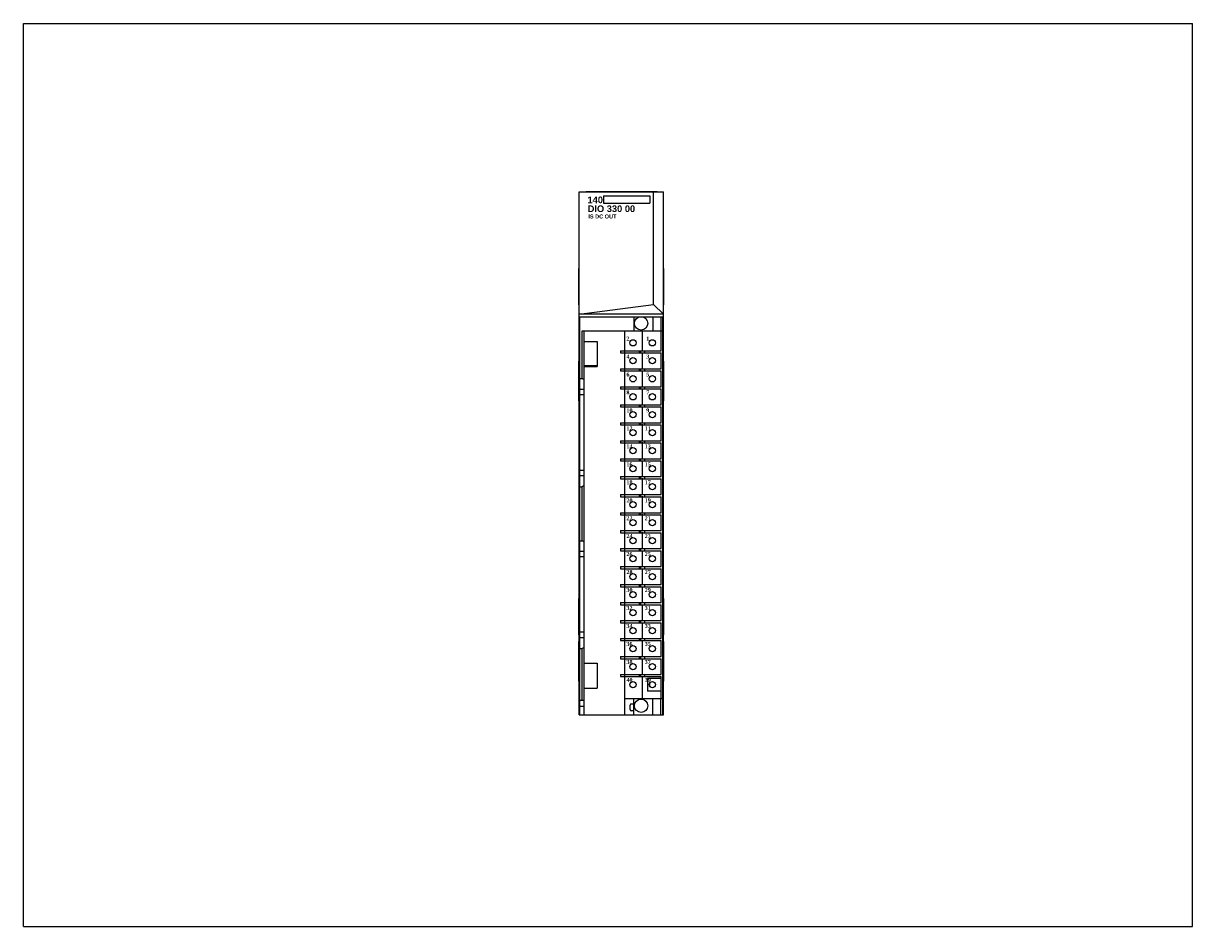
# Model space of a CAD drawing. Extents: x 0 to 22, y 0 to 27.4.
import ezdxf

# ---------------------------------------------------------------- set-up
doc = ezdxf.new("R2010")
doc.units = 0
doc.header["$LTSCALE"] = 1.21
doc.header["$MEASUREMENT"] = 0
doc.layers.get('0').update_dxf_attribs({"linetype": 'CONTINUOUS'})

msp = doc.modelspace()

# ---------------------------------------------------------------- linework, layer by layer
for p, q in [((0, 0), (0, 17)), ((0, 17), (22, 17)), ((22, 0), (22, 17)), ((10.458, 3.989), (10.458, 13.832)), ((10.458, 13.832), (12.046, 13.832)), ((10.588, 13.832), (10.588, 13.837)), ((10.588, 13.837), (11.927, 13.837)), ((10.917, 13.753), (10.917, 13.618)), ((10.917, 13.753), (11.786, 13.753)), ((11.786, 13.753), (11.786, 13.617)), ((11.859, 11.711), (11.859, 13.832)), ((11.927, 13.832), (11.927, 13.837)), ((12.046, 3.989), (12.046, 13.832)), ((10.917, 13.617), (11.786, 13.617)), ((10.452, 11.7), (10.452, 12.389)), ((10.458, 12.389), (10.452, 12.389)), ((12.046, 12.389), (12.052, 12.389)), ((12.052, 11.7), (12.052, 12.389)), ((10.458, 11.7), (10.452, 11.7)), ((10.458, 11.524), (11.859, 11.711)), ((11.859, 11.711), (12.046, 11.524)), ((12.046, 11.7), (12.052, 11.7)), ((12.046, 11.524), (10.458, 11.524)), ((10.472, 3.989), (10.472, 11.479)), ((10.472, 11.479), (11.616, 11.479)), ((11.486, 11.479), (11.486, 11.212)), ((11.63, 11.479), (12.041, 11.479)), ((11.845, 11.479), (11.845, 11.212)), ((11.994, 11.479), (11.994, 11.212)), ((12.033, 11.212), (12.033, 11.479)), ((12.042, 11.459), (12.041, 11.479)), ((12.042, 3.989), (12.042, 11.459)), ((11.647, 10.847), (11.647, 11.221)), ((10.512, 10.315), (10.512, 11.212)), ((10.512, 11.212), (12.033, 11.212)), ((10.551, 3.989), (10.551, 11.212)), ((10.551, 11.015), (10.797, 11.015)), ((10.797, 11.015), (10.797, 10.543)), ((11.317, 10.839), (11.317, 11.212)), ((12.002, 10.839), (12.002, 11.212)), ((12.034, 4.291), (12.034, 11.212)), ((11.235, 10.839), (11.235, 10.799)), ((11.235, 10.839), (12.002, 10.839)), ((11.235, 10.799), (12.002, 10.799)), ((11.313, 10.839), (11.313, 10.799)), ((11.317, 10.5), (11.317, 10.799)), ((11.589, 10.839), (11.589, 10.799)), ((11.609, 10.839), (11.609, 10.799)), ((11.647, 10.509), (11.647, 10.808)), ((11.687, 10.839), (11.687, 10.799)), ((12.002, 10.5), (12.002, 10.799)), ((10.451, 9.895), (10.451, 10.645)), ((10.451, 10.645), (10.458, 10.645)), ((10.456, 9.895), (10.456, 10.645)), ((12.046, 10.645), (12.051, 10.645)), ((12.051, 9.895), (12.051, 10.645)), ((10.451, 10.52), (10.456, 10.52)), ((10.787, 10.552), (10.551, 10.552)), ((10.551, 10.543), (10.797, 10.543)), ((10.787, 10.552), (10.787, 10.543)), ((11.235, 10.5), (11.235, 10.461)), ((11.235, 10.5), (12.002, 10.5)), ((11.235, 10.461), (12.002, 10.461)), ((11.313, 10.5), (11.313, 10.461)), ((11.317, 10.161), (11.317, 10.461)), ((11.589, 10.5), (11.589, 10.461)), ((11.609, 10.5), (11.609, 10.461)), ((11.647, 10.17), (11.647, 10.469)), ((11.687, 10.5), (11.687, 10.461)), ((12.002, 10.161), (12.002, 10.461)), ((12.046, 10.52), (12.051, 10.52)), ((10.472, 10.315), (10.512, 10.315)), ((10.551, 10.293), (10.512, 10.315)), ((11.235, 10.161), (11.235, 10.122)), ((11.235, 10.161), (12.002, 10.161)), ((11.235, 10.122), (12.002, 10.122)), ((11.313, 10.161), (11.313, 10.122)), ((11.317, 9.823), (11.317, 10.122)), ((11.589, 10.161), (11.589, 10.122)), ((11.609, 10.161), (11.609, 10.122)), ((11.647, 9.832), (11.647, 10.131)), ((11.687, 10.161), (11.687, 10.122)), ((12.002, 9.823), (12.002, 10.122)), ((10.451, 10.02), (10.456, 10.02)), ((10.551, 10.111), (10.472, 10.111)), ((10.551, 10.009), (10.472, 10.009)), ((12.046, 10.02), (12.051, 10.02)), ((10.451, 9.895), (10.458, 9.895)), ((11.235, 9.823), (11.235, 9.783)), ((11.235, 9.823), (12.002, 9.823)), ((11.235, 9.783), (12.002, 9.783)), ((11.313, 9.823), (11.313, 9.783)), ((11.317, 9.484), (11.317, 9.783)), ((11.589, 9.823), (11.589, 9.783)), ((11.609, 9.823), (11.609, 9.783)), ((11.647, 9.493), (11.647, 9.792)), ((11.687, 9.823), (11.687, 9.783)), ((12.002, 9.484), (12.002, 9.783)), ((12.051, 9.895), (12.046, 9.895)), ((11.235, 9.484), (11.235, 9.445)), ((11.235, 9.484), (12.002, 9.484)), ((11.313, 9.484), (11.313, 9.445)), ((11.589, 9.484), (11.589, 9.445)), ((11.609, 9.484), (11.609, 9.445)), ((11.687, 9.484), (11.687, 9.445)), ((11.235, 9.445), (12.002, 9.445)), ((11.317, 9.146), (11.317, 9.445)), ((11.647, 9.154), (11.647, 9.454)), ((12.002, 9.146), (12.002, 9.445)), ((11.235, 9.146), (11.235, 9.106)), ((11.235, 9.146), (12.002, 9.146)), ((11.235, 9.106), (12.002, 9.106)), ((11.313, 9.146), (11.313, 9.106)), ((11.317, 8.807), (11.317, 9.106)), ((11.589, 9.146), (11.589, 9.106)), ((11.609, 9.146), (11.609, 9.106)), ((11.647, 8.816), (11.647, 9.115)), ((11.687, 9.146), (11.687, 9.106)), ((12.002, 8.807), (12.002, 9.106)), ((11.235, 8.807), (11.235, 8.768)), ((11.235, 8.807), (12.002, 8.807)), ((11.313, 8.807), (11.313, 8.768)), ((11.589, 8.807), (11.589, 8.768)), ((11.609, 8.807), (11.609, 8.768)), ((11.687, 8.807), (11.687, 8.768)), ((10.551, 8.586), (10.472, 8.586)), ((11.235, 8.768), (12.002, 8.768)), ((11.317, 8.469), (11.317, 8.768)), ((11.647, 8.477), (11.647, 8.776)), ((12.002, 8.469), (12.002, 8.768)), ((10.551, 8.484), (10.472, 8.484)), ((11.235, 8.469), (12.002, 8.469)), ((11.235, 8.469), (11.235, 8.429)), ((11.235, 8.429), (12.002, 8.429)), ((11.313, 8.469), (11.313, 8.429)), ((11.317, 8.13), (11.317, 8.429)), ((11.589, 8.469), (11.589, 8.429)), ((11.609, 8.469), (11.609, 8.429)), ((11.647, 8.139), (11.647, 8.438)), ((11.687, 8.469), (11.687, 8.429)), ((12.002, 8.13), (12.002, 8.429)), ((10.472, 8.28), (10.512, 8.28)), ((10.551, 8.302), (10.512, 8.28)), ((10.512, 7.264), (10.512, 8.28)), ((11.235, 8.13), (12.002, 8.13)), ((11.235, 8.13), (11.235, 8.091)), ((11.235, 8.091), (12.002, 8.091)), ((11.313, 8.13), (11.313, 8.091)), ((11.317, 7.791), (11.317, 8.091)), ((11.589, 8.13), (11.589, 8.091)), ((11.609, 8.13), (11.609, 8.091)), ((11.647, 7.8), (11.647, 8.099)), ((11.687, 8.13), (11.687, 8.091)), ((12.002, 7.791), (12.002, 8.091)), ((11.235, 7.791), (12.002, 7.791)), ((11.235, 7.791), (11.235, 7.752)), ((11.235, 7.752), (12.002, 7.752)), ((11.313, 7.791), (11.313, 7.752)), ((11.317, 7.453), (11.317, 7.752)), ((11.589, 7.791), (11.589, 7.752)), ((11.609, 7.791), (11.609, 7.752)), ((11.647, 7.462), (11.647, 7.761)), ((11.687, 7.791), (11.687, 7.752)), ((12.002, 7.453), (12.002, 7.752)), ((10.472, 7.264), (10.512, 7.264)), ((10.551, 7.241), (10.512, 7.264)), ((11.235, 7.453), (12.002, 7.453)), ((11.235, 7.453), (11.235, 7.413)), ((11.235, 7.413), (12.002, 7.413)), ((11.313, 7.453), (11.313, 7.413)), ((11.317, 7.114), (11.317, 7.413)), ((11.589, 7.453), (11.589, 7.413)), ((11.609, 7.453), (11.609, 7.413)), ((11.647, 7.123), (11.647, 7.422)), ((11.687, 7.453), (11.687, 7.413)), ((12.002, 7.114), (12.002, 7.413)), ((10.551, 7.059), (10.472, 7.059)), ((11.235, 7.114), (12.002, 7.114)), ((11.235, 7.114), (11.235, 7.075)), ((11.235, 7.075), (12.002, 7.075)), ((11.313, 7.114), (11.313, 7.075)), ((11.317, 6.776), (11.317, 7.075)), ((11.589, 7.114), (11.589, 7.075)), ((11.609, 7.114), (11.609, 7.075)), ((11.647, 6.767), (11.647, 7.066)), ((11.687, 7.114), (11.687, 7.075)), ((12.002, 6.776), (12.002, 7.075)), ((10.551, 6.957), (10.472, 6.957)), ((11.235, 6.776), (12.002, 6.776)), ((11.235, 6.776), (11.235, 6.736)), ((11.235, 6.736), (12.002, 6.736)), ((11.313, 6.776), (11.313, 6.736)), ((11.317, 6.437), (11.317, 6.736)), ((11.589, 6.776), (11.589, 6.736)), ((11.609, 6.776), (11.609, 6.736)), ((11.647, 6.428), (11.647, 6.727)), ((11.687, 6.776), (11.687, 6.736)), ((12.002, 6.437), (12.002, 6.736)), ((11.235, 6.437), (12.002, 6.437)), ((11.235, 6.437), (11.235, 6.398)), ((11.235, 6.398), (12.002, 6.398)), ((11.313, 6.437), (11.313, 6.398)), ((11.317, 6.098), (11.317, 6.398)), ((11.589, 6.437), (11.589, 6.398)), ((11.609, 6.437), (11.609, 6.398)), ((11.647, 6.09), (11.647, 6.389)), ((11.687, 6.437), (11.687, 6.398)), ((12.002, 6.098), (12.002, 6.398)), ((10.458, 6.178), (10.452, 6.178)), ((10.452, 5.489), (10.452, 6.178)), ((12.046, 6.178), (12.052, 6.178)), ((12.052, 5.489), (12.052, 6.178)), ((11.235, 6.098), (12.002, 6.098)), ((11.235, 6.098), (11.235, 6.059)), ((11.235, 6.059), (12.002, 6.059)), ((11.313, 6.098), (11.313, 6.059)), ((11.317, 5.76), (11.317, 6.059)), ((11.589, 6.098), (11.589, 6.059)), ((11.609, 6.098), (11.609, 6.059)), ((11.647, 5.751), (11.647, 6.05)), ((11.687, 6.098), (11.687, 6.059)), ((12.002, 5.76), (12.002, 6.059)), ((11.235, 5.76), (12.002, 5.76)), ((11.235, 5.76), (11.235, 5.72)), ((11.235, 5.72), (12.002, 5.72)), ((11.313, 5.76), (11.313, 5.72)), ((11.317, 5.421), (11.317, 5.72)), ((11.589, 5.76), (11.589, 5.72)), ((11.609, 5.76), (11.609, 5.72)), ((11.687, 5.76), (11.687, 5.72)), ((12.002, 5.421), (12.002, 5.72)), ((10.551, 5.539), (10.472, 5.539)), ((11.647, 5.413), (11.647, 5.712)), ((10.451, 5.369), (10.458, 5.369)), ((10.451, 4.619), (10.451, 5.369)), ((10.458, 5.489), (10.452, 5.489)), ((10.456, 4.619), (10.456, 5.369)), ((10.551, 5.437), (10.472, 5.437)), ((11.235, 5.421), (12.002, 5.421)), ((11.235, 5.421), (11.235, 5.382)), ((11.235, 5.382), (12.002, 5.382)), ((11.313, 5.421), (11.313, 5.382)), ((11.317, 5.083), (11.317, 5.382)), ((11.589, 5.421), (11.589, 5.382)), ((11.609, 5.421), (11.609, 5.382)), ((11.647, 5.074), (11.647, 5.373)), ((11.687, 5.421), (11.687, 5.382)), ((12.002, 5.083), (12.002, 5.382)), ((12.046, 5.489), (12.052, 5.489)), ((12.046, 5.369), (12.051, 5.369)), ((12.051, 4.619), (12.051, 5.369)), ((10.451, 5.244), (10.456, 5.244)), ((10.472, 5.232), (10.512, 5.232)), ((10.551, 5.255), (10.512, 5.232)), ((10.512, 4.265), (10.512, 5.232)), ((11.235, 5.083), (12.002, 5.083)), ((11.235, 5.083), (11.235, 5.043)), ((11.313, 5.083), (11.313, 5.043)), ((11.589, 5.083), (11.589, 5.043)), ((11.609, 5.083), (11.609, 5.043)), ((11.687, 5.083), (11.687, 5.043)), ((12.046, 5.244), (12.051, 5.244)), ((10.551, 4.961), (10.797, 4.961)), ((10.797, 4.961), (10.797, 4.488)), ((11.235, 5.043), (12.002, 5.043)), ((11.317, 4.744), (11.317, 5.043)), ((11.647, 4.735), (11.647, 5.035)), ((12.002, 4.744), (12.002, 5.043)), ((10.451, 4.744), (10.456, 4.744)), ((11.235, 4.744), (12.002, 4.744)), ((11.235, 4.744), (11.235, 4.705)), ((11.235, 4.705), (12.002, 4.705)), ((11.313, 4.744), (11.313, 4.705)), ((11.317, 3.989), (11.317, 4.705)), ((11.589, 4.744), (11.589, 4.705)), ((11.609, 4.744), (11.609, 4.705)), ((11.647, 4.283), (11.647, 4.696)), ((11.687, 4.744), (11.687, 4.705)), ((12.002, 4.673), (11.741, 4.673)), ((11.741, 4.673), (11.741, 4.433)), ((12.002, 4.291), (12.002, 4.705)), ((12.046, 4.744), (12.051, 4.744)), ((10.451, 4.619), (10.458, 4.619)), ((10.551, 4.488), (10.797, 4.488)), ((12.002, 4.433), (11.741, 4.433)), ((12.051, 4.619), (12.046, 4.619)), ((10.472, 4.265), (10.551, 4.265)), ((11.317, 4.291), (12.034, 4.291)), ((11.486, 4.189), (11.437, 4.189)), ((11.486, 3.989), (11.486, 4.291)), ((11.845, 3.989), (11.845, 4.291)), ((11.994, 3.989), (11.994, 4.291)), ((12.033, 3.989), (12.033, 4.291)), ((10.458, 3.989), (12.046, 3.989)), ((10.551, 4.146), (10.472, 4.146)), ((11.417, 4.084), (11.417, 4.17)), ((11.486, 4.064), (11.437, 4.064)), ((0, 0), (22, 0))]:
    msp.add_line(p, q)
for centre, radius in [((11.623, 11.354), 0.125), ((11.47, 10.988), 0.0591), ((11.835, 10.988), 0.0591), ((11.47, 10.65), 0.0591), ((11.835, 10.65), 0.0591), ((11.47, 10.311), 0.0591), ((11.835, 10.311), 0.0591), ((11.47, 9.972), 0.0591), ((11.835, 9.972), 0.0591), ((11.47, 9.634), 0.0591), ((11.835, 9.634), 0.0591), ((11.47, 9.295), 0.0591), ((11.835, 9.295), 0.0591), ((11.47, 8.957), 0.0591), ((11.835, 8.957), 0.0591), ((11.47, 8.618), 0.0591), ((11.835, 8.618), 0.0591), ((11.47, 8.28), 0.0591), ((11.835, 8.28), 0.0591), ((11.47, 7.941), 0.0591), ((11.835, 7.941), 0.0591), ((11.47, 7.602), 0.0591), ((11.835, 7.602), 0.0591), ((11.47, 7.264), 0.0591), ((11.835, 7.264), 0.0591), ((11.47, 6.925), 0.0591), ((11.835, 6.925), 0.0591), ((11.47, 6.587), 0.0591), ((11.835, 6.587), 0.0591), ((11.47, 6.248), 0.0591), ((11.835, 6.248), 0.0591), ((11.47, 5.909), 0.0591), ((11.835, 5.909), 0.0591), ((11.47, 5.571), 0.0591), ((11.835, 5.571), 0.0591), ((11.47, 5.232), 0.0591), ((11.835, 5.232), 0.0591), ((11.47, 4.894), 0.0591), ((11.835, 4.894), 0.0591), ((11.47, 4.555), 0.0591), ((11.835, 4.555), 0.0591), ((11.623, 4.157), 0.125)]:
    msp.add_circle(centre, radius)
for centre, radius, start, end in [((11.847, 4.555), 0.0689, 146.4876, 214.153), ((11.437, 4.17), 0.0197, 90, 180), ((11.252, 4.246), 0.185, 333.0613, 341.0926), ((11.437, 4.084), 0.0197, 180, 270)]:
    msp.add_arc(centre, radius, start, end)

# ---------------------------------------------------------------- texts
at = {"attachment_point": 1}
for s, insert, char_height, width in [('\\fArial|b1|i0|c0|p34;140', (10.614, 13.741), 0.125, 0.28225), ('{\\fArial|b1|i0|c0|p34;DIO 330 00}', (10.618, 13.574), 0.125, 1.125), ('{\\fArial|b1|i0|c0|p34;IS DC OUT}', (10.63, 13.403), 0.075, 1.1053)]:
    msp.add_mtext(s, dxfattribs=dict(at, insert=insert, char_height=char_height, width=width))
at = {"insert": (11.347, 11.105), "char_height": 0.075, "width": 0.6271, "attachment_point": 1, "line_spacing_factor": 2.704}
msp.add_mtext('{\\fTimes New Roman|b1|i0|c0|p18;2           1\\P4           3\\P6           5\\P8           7\\P10         9\\P12        11\\P14        13\\P16        15\\P18        17\\P20        19\\P22        21\\P24        23\\P26        25\\P28        27\\P30        29\\P32        31\\P34        33\\P36        35\\P38        37\\P40        39}', dxfattribs=at)

doc.saveas('drawing.dxf')
